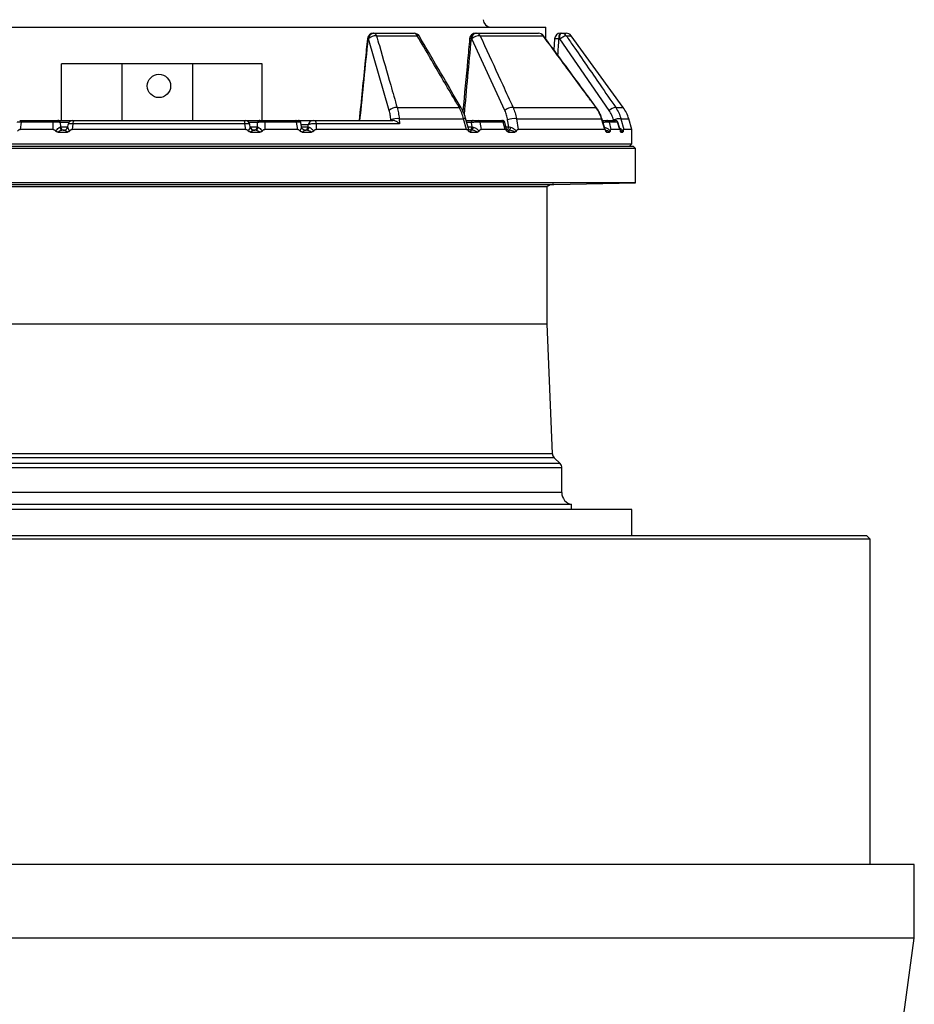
# Model space of a CAD drawing. Header units: millimetres. Extents: x 2079 to 3309, y 561 to 4041.
# Tile 4 of 8: x 2580 to 3309, y 1363 to 2165. Entities that reach past the tile are written whole.
import ezdxf

# ---------------------------------------------------------------- set-up
doc = ezdxf.new("R2010")
doc.units = ezdxf.units.MM

msp = doc.modelspace()

# ---------------------------------------------------------------- linework, layer by layer
at = {"color": 7, "linetype": 'Continuous', "lineweight": 25}
for p, q in [((2378.53, 2158.78), (2693.53, 2158.78)), ((2693.53, 2158.78), (3008.53, 2158.78)), ((3008.53, 2149.07), (3008.53, 2158.78)), ((2868.23, 2153.78), (2868.51, 2153.78)), ((2868.51, 2153.78), (2901.22, 2153.78)), ((2870.65, 2151.72), (2903.75, 2151.72)), ((2951.43, 2153.78), (2951.84, 2153.78)), ((2951.84, 2153.78), (3002.55, 2153.78)), ((2954.99, 2151.72), (3006.32, 2151.72)), ((3020.53, 2153.78), (3021.08, 2153.78)), ((3021.08, 2153.78), (3024.98, 2153.78)), ((3071.47, 2093.3), (3029.02, 2151.72)), ((2864.2, 2149.22), (2863.91, 2149.22)), ((2881.06, 2090.8), (2864.2, 2149.22)), ((2948.32, 2149.22), (2947.91, 2149.22)), ((2975.19, 2090.8), (2948.32, 2149.22)), ((3015.54, 2149.1), (3014.97, 2140.33)), ((3019.79, 2149.22), (3019.24, 2149.22)), ((3060.12, 2090.8), (3019.79, 2149.22)), ((2614.29, 2082.78), (2614.29, 2128.78)), ((2663.53, 2128.78), (2614.29, 2128.78)), ((2663.53, 2082.78), (2663.53, 2128.78)), ((2777.52, 2128.78), (2663.53, 2128.78)), ((2720.96, 2128.78), (2720.96, 2082.78)), ((2777.52, 2082.78), (2777.52, 2128.78)), ((2887.45, 2093.3), (2937.94, 2093.3)), ((2981.8, 2093.3), (3049.33, 2093.3)), ((2580.23, 2082.78), (2581.5, 2082.78)), ((2581.45, 2081.34), (2580.5, 2075.43)), ((2607.33, 2081.34), (2581.45, 2081.34)), ((2581.53, 2082.78), (2581.53, 2082.78)), ((2582.01, 2082.78), (2607.76, 2082.78)), ((2607.39, 2075.43), (2607.33, 2081.34)), ((2611.29, 2082.78), (2623.38, 2082.78)), ((2612.85, 2077.35), (2613.25, 2077.52)), ((2613.22, 2080.96), (2613.25, 2077.52)), ((2619.45, 2079.45), (2619.1, 2077.27)), ((2619.17, 2077.3), (2619.14, 2077.26)), ((2623.52, 2079.91), (2622.79, 2075.43)), ((2763.53, 2079.91), (2623.52, 2079.91)), ((2624.22, 2082.78), (2762.83, 2082.78)), ((2762.45, 2082.78), (2762.45, 2082.78)), ((2764.26, 2075.43), (2763.53, 2079.91)), ((2763.68, 2082.78), (2775.76, 2082.78)), ((2767.91, 2077.31), (2767.57, 2079.42)), ((2767.92, 2077.26), (2767.88, 2077.3)), ((2773.81, 2077.52), (2773.84, 2080.96)), ((2773.81, 2077.52), (2774.21, 2077.35)), ((2779.29, 2082.78), (2805.04, 2082.78)), ((2779.72, 2081.34), (2779.66, 2075.43)), ((2805.6, 2081.34), (2779.72, 2081.34)), ((2805.52, 2082.78), (2805.52, 2082.78)), ((2806.55, 2075.43), (2805.6, 2081.34)), ((2807.24, 2082.78), (2818.96, 2082.78)), ((2809.66, 2077.4), (2809.07, 2081.1)), ((2815.1, 2077.52), (2815.12, 2079.13)), ((2815.1, 2077.52), (2815.79, 2077.26)), ((2820.25, 2082.78), (2883.83, 2082.78)), ((2821.53, 2079.91), (2821.49, 2075.43)), ((2889.43, 2079.91), (2821.53, 2079.91)), ((2882.39, 2082.78), (2882.37, 2083.13)), ((2889.14, 2084.1), (2889.43, 2079.91)), ((2889.14, 2084.1), (2941.62, 2084.1)), ((2944.01, 2075.43), (2941.62, 2084.1)), ((2943.67, 2082.78), (2949.43, 2082.78)), ((2948.51, 2077.52), (2948.02, 2080.96)), ((2948.51, 2077.52), (2949.41, 2077.35)), ((2953.59, 2082.78), (2972.44, 2082.78)), ((2954.9, 2081.34), (2955.74, 2075.43)), ((2973.85, 2081.34), (2954.9, 2081.34)), ((2975.43, 2075.43), (2973.85, 2081.34)), ((2976.61, 2075.7), (2975.12, 2081.3)), ((2978.28, 2077.52), (2977.43, 2083.13)), ((2978.28, 2077.52), (2979.67, 2077.26)), ((2984.6, 2084.1), (2985.9, 2075.43)), ((2984.6, 2084.1), (3053.92, 2084.1)), ((3056.64, 2075.43), (3053.92, 2084.1)), ((3058.21, 2082.78), (3065.11, 2082.78)), ((3060.04, 2081.34), (3061.56, 2075.43)), ((3066.98, 2081.34), (3060.04, 2081.34)), ((3068.77, 2075.43), (3066.98, 2081.34)), ((3068.99, 2074.98), (3067.06, 2081.36)), ((3069.65, 2084.1), (3071.97, 2075.43)), ((3078.53, 2075.43), (3075.99, 2084.1)), ((2607.39, 2075.43), (2580.5, 2075.43)), ((2611.17, 2073.3), (2618.96, 2073.3)), ((2615.49, 2074.78), (2616.19, 2074.78)), ((2615.97, 2074.78), (2615.49, 2074.78)), ((2764.26, 2075.43), (2622.79, 2075.43)), ((2768.1, 2073.3), (2775.88, 2073.3)), ((2770.86, 2074.78), (2770.88, 2074.78)), ((2770.87, 2074.78), (2771.56, 2074.78)), ((2771.56, 2074.78), (2771.17, 2074.78)), ((2806.55, 2075.43), (2779.66, 2075.43)), ((2810.25, 2073.3), (2817.8, 2073.3)), ((2812.64, 2074.78), (2813.31, 2074.78)), ((2813.31, 2074.78), (2812.99, 2074.78)), ((2944.01, 2075.43), (2821.49, 2075.43)), ((2947.8, 2074.78), (2946.92, 2074.78)), ((2946.96, 2073.3), (2952.89, 2073.3)), ((2947.27, 2074.78), (2947.8, 2074.78)), ((2975.43, 2075.43), (2955.74, 2075.43)), ((2977.86, 2074.78), (2978.34, 2074.78)), ((2978.05, 2073.3), (2983.35, 2073.3)), ((3056.64, 2075.43), (2985.9, 2075.43)), ((3057.92, 2073.3), (3060.41, 2073.3)), ((3068.77, 2075.43), (3061.56, 2075.43)), ((3069.61, 2073.3), (3071.24, 2073.3)), ((3078.53, 2075.43), (3071.97, 2075.43)), ((3078.53, 2063.78), (3078.53, 2075.43)), ((2307.53, 2061.78), (2856.66, 2061.78)), ((2308.53, 2063.78), (3078.53, 2063.78)), ((2856.66, 2061.78), (3079.53, 2061.78)), ((3076.53, 2061.78), (3078.53, 2063.78)), ((3081.53, 2059.78), (3079.53, 2061.78)), ((2857.5, 2059.78), (2305.53, 2059.78)), ((3081.53, 2059.78), (2857.5, 2059.78)), ((3081.53, 2031.78), (3081.53, 2059.78)), ((3081.53, 2031.78), (2305.53, 2031.78)), ((3015.07, 2030.62), (3081.53, 2031.78)), ((2377.53, 2028.83), (3009.53, 2028.83)), ((3009.53, 1917.03), (3009.53, 2028.83)), ((2377.53, 1917.03), (3009.53, 1917.03)), ((3013.91, 1811.27), (3009.53, 1917.03)), ((3020.06, 1803.25), (3015.37, 1807.94)), ((3021.53, 1779.6), (3021.53, 1799.71)), ((3078.53, 1765.78), (2308.53, 1765.78)), ((3029.53, 1769.81), (2357.53, 1769.81)), ((3029.53, 1765.78), (3029.53, 1769.81)), ((3078.53, 1744.58), (3078.53, 1765.78)), ((3270.32, 1741.58), (2114.53, 1741.58)), ((2117.53, 1744.58), (3267.33, 1744.58)), ((3267.33, 1744.58), (3269.53, 1744.58)), ((3272.53, 1741.58), (3269.53, 1744.58)), ((3272.53, 1741.58), (3270.32, 1741.58)), ((3272.53, 1476.67), (3272.53, 1741.58)), ((3308.53, 1476.67), (2078.53, 1476.67)), ((3308.53, 1416.67), (3308.53, 1476.67)), ((3308.53, 1416.67), (2078.53, 1416.67)), ((3293.53, 1306.67), (3308.53, 1416.67))]:
    msp.add_line(p, q, dxfattribs=at)
at = {"color": 1, "linetype": 'Continuous', "lineweight": 25}
for p, q in [((3025.07, 2151.72), (3029.02, 2151.72)), ((3065.39, 2093.3), (3071.47, 2093.3)), ((2620.07, 2080.96), (2613.22, 2080.96)), ((2613.25, 2077.52), (2619.14, 2077.52)), ((2773.84, 2080.96), (2766.98, 2080.96)), ((2767.88, 2077.52), (2773.81, 2077.52)), ((2815.12, 2079.13), (2809.38, 2079.13)), ((2809.64, 2077.52), (2815.1, 2077.52)), ((2948.02, 2080.96), (2944.17, 2080.96)), ((2945.11, 2077.52), (2948.51, 2077.52)), ((2976.13, 2077.52), (2978.28, 2077.52)), ((3063.74, 2082.78), (3063.65, 2083.13)), ((3069.65, 2084.1), (3075.99, 2084.1)), ((3069.28, 2073.76), (3069.61, 2073.3)), ((2371.99, 2030.62), (3015.07, 2030.62)), ((3015.37, 1807.94), (2371.68, 1807.94)), ((3013.91, 1811.27), (2373.14, 1811.27)), ((3021.53, 1799.71), (2365.53, 1799.71)), ((3020.06, 1803.25), (2366.99, 1803.25)), ((3021.53, 1779.6), (2365.53, 1779.6))]:
    msp.add_line(p, q, dxfattribs=at)
at = {"color": 7, "linetype": 'Continuous', "lineweight": 25, "flags": 128}
for points in [[(2947.91, 2149.22), (2948.03, 2150.13), (2948.26, 2150.99), (2948.61, 2151.78), (2949.05, 2152.47), (2949.57, 2153.03), (2950.15, 2153.44), (2950.78, 2153.7), (2951.43, 2153.78)], [(2948.32, 2149.22), (2948.43, 2150.13), (2948.67, 2150.99), (2949.01, 2151.78), (2949.45, 2152.47), (2949.97, 2153.03), (2950.56, 2153.44), (2951.19, 2153.7), (2951.84, 2153.78)], [(3019.24, 2149.22), (3019.28, 2150.13), (3019.37, 2150.99), (3019.49, 2151.78), (3019.65, 2152.47), (3019.84, 2153.03), (3020.06, 2153.44), (3020.29, 2153.7), (3020.53, 2153.78)], [(3019.79, 2149.22), (3019.83, 2150.13), (3019.92, 2150.99), (3020.04, 2151.78), (3020.2, 2152.47), (3020.39, 2153.03), (3020.61, 2153.44), (3020.84, 2153.7), (3021.08, 2153.78)], [(3019.79, 2149.22), (3020.6, 2149.8), (3021.44, 2150.34), (3022.26, 2150.82), (3023.03, 2151.21), (3023.72, 2151.51), (3024.31, 2151.7), (3024.77, 2151.77), (3025.07, 2151.72)], [(2581.45, 2081.34), (2581.48, 2081.64), (2581.53, 2081.92), (2581.59, 2082.17), (2581.66, 2082.38), (2581.74, 2082.55), (2581.83, 2082.68), (2581.92, 2082.76), (2582.01, 2082.78)], [(2616.19, 2074.78), (2616.18, 2074.78), (2616.18, 2074.78), (2616.7, 2074.83), (2617.21, 2074.97), (2617.69, 2075.19), (2618.12, 2075.5), (2618.49, 2075.88), (2618.79, 2076.31), (2619.01, 2076.8), (2619.14, 2077.31)], [(2805.6, 2081.34), (2805.57, 2081.64), (2805.52, 2081.92), (2805.46, 2082.17), (2805.39, 2082.38), (2805.31, 2082.55), (2805.23, 2082.68), (2805.14, 2082.76), (2805.04, 2082.78)], [(2820.25, 2082.78), (2820.46, 2082.73), (2820.67, 2082.58), (2820.86, 2082.33), (2821.05, 2081.98), (2821.21, 2081.56), (2821.34, 2081.06), (2821.45, 2080.51), (2821.53, 2079.91)], [(2949.41, 2077.35), (2949.34, 2076.83), (2949.23, 2076.34), (2949.07, 2075.9), (2948.86, 2075.51), (2948.63, 2075.2), (2948.37, 2074.97), (2948.09, 2074.83), (2947.8, 2074.78)], [(2979.67, 2077.26), (2979.61, 2076.75), (2979.51, 2076.28), (2979.38, 2075.85), (2979.21, 2075.48), (2979.02, 2075.18), (2978.8, 2074.96), (2978.57, 2074.83), (2978.34, 2074.78)]]:
    msp.add_lwpolyline(points, dxfattribs=at)
at = {"color": 1, "linetype": 'Continuous', "lineweight": 25, "flags": 128}
for points in [[(3006.57, 2151.75), (3006.53, 2151.77), (3006.32, 2151.72)], [(3049.55, 2093.32), (3049.52, 2093.34), (3049.33, 2093.3)], [(2943.33, 2084.02), (2943.33, 2084.03), (2943.17, 2084.14), (2942.82, 2084.19), (2942.3, 2084.18), (2941.62, 2084.1)], [(3054.17, 2084.19), (3054.13, 2084.18), (3053.92, 2084.1)]]:
    msp.add_lwpolyline(points, dxfattribs=at)
at = {"color": 7, "linetype": 'Continuous', "lineweight": 25}
msp.add_circle((2693.53, 2110.78), 9.5, dxfattribs=at)
for centre, radius, start, end in [((2963.53, 2164.78), 6, 180, 270), ((2868.23, 2148.78), 5, 90, 174.25778), ((2868.55, 2149.16), 4.63, 93.94685, 179.28739), ((2868.83, 2149.16), 4.63, 93.94683, 179.28721), ((2869.99, 2143.84), 7.9, 85.25951, 137.16634), ((2868.03, 2151.14), 2.69, 12.47799, 79.55376), ((2901.22, 2148.78), 5, 30.34253, 90), ((2900.87, 2150.77), 3.03, 18.30542, 83.46072), ((2951.43, 2148.78), 5, 90, 174.72036), ((2954.52, 2142.81), 8.92, 87.00804, 134.10719), ((2951.66, 2150.07), 3.72, 26.41154, 87.23386), ((3002.55, 2148.78), 5, 36.41759, 90), ((3002.5, 2149.21), 4.57, 33.31064, 89.37395), ((3020.53, 2148.78), 5, 90, 176.31701), ((3021.07, 2148.86), 4.92, 35.54598, 89.90172), ((3024.98, 2148.78), 5, 36, 90), ((2886.86, 2085.41), 7.91, 85.69323, 137.09521), ((2981.44, 2084.29), 9.02, 87.68456, 133.81272), ((3066.78, 2083.57), 9.83, 98.15361, 132.66717), ((3047.2, 2075.67), 30, 16.32931, 36), ((2609.1, 2081.6), 1.79, 138.47108, 188.10482), ((2611.26, 2080.82), 1.96, 3.91638, 89.10217), ((2615.63, 2077.57), 2.79, 184.59413, 267.11004), ((2616.18, 2077.72), 2.94, 183.91571, 269.10409), ((2623.43, 2078.78), 4, 90.0014, 170.7365), ((2627.58, 2080.44), 4.1, 145.12827, 187.49417), ((2759.47, 2080.44), 4.1, 352.50583, 34.87173), ((2763.62, 2078.78), 4, 9.25187, 90.00011), ((2770.88, 2077.78), 3, 189.00782, 269.99556), ((2770.87, 2077.72), 2.94, 270.89591, 356.08429), ((2771.42, 2077.57), 2.79, 272.88996, 355.40587), ((2775.79, 2080.82), 1.96, 90.89783, 176.08362), ((2777.95, 2081.6), 1.79, 351.89518, 41.52892), ((2807.1, 2080.78), 2, 9.23222, 90.00196), ((2812.17, 2077.72), 2.94, 270.89591, 356.08429), ((2813.11, 2077.46), 2.69, 274.38795, 355.69272), ((2819.03, 2078.86), 3.92, 90.89783, 176.08362), ((2887.61, 2070.64), 13.55, 83.54771, 112.76537), ((2949.74, 2081.08), 1.73, 100.43223, 184.2546), ((2953.34, 2081.24), 1.56, 3.8034, 80.82776), ((2972.24, 2081.18), 1.61, 5.81335, 82.81895), ((2973.22, 2080.78), 2, 15.08587, 90.00529), ((2983.07, 2068.42), 15.76, 84.42421, 110.97669), ((3058.18, 2080.85), 1.93, 14.70518, 89.15289), ((3068.96, 2069.33), 14.79, 87.30133, 111.04147), ((3065.09, 2080.82), 1.96, 15.3844, 89.51372), ((3065.18, 2080.78), 2, 16.94851, 90.00249), ((2616.19, 2077.77), 2.99, 269.99786, 297.72138), ((2770.86, 2077.77), 2.99, 234.80868, 270.00367), ((3015.24, 2020.62), 10, 91, 124.8523), ((3018.91, 1811.47), 5, 182.37358, 225), ((3016.53, 1799.71), 5, 0, 45), ((3031.53, 1779.6), 10, 180, 258.46304)]:
    msp.add_arc(centre, radius, start, end, dxfattribs=at)
at = {"color": 1, "linetype": 'Continuous', "lineweight": 25}
for centre, radius, start, end in [((2904.32, 2150.14), 1.68, 43.83385, 109.87336), ((2856.92, 2080.88), 68.7, 84.15261, 84.70674), ((2947.1, 2143.97), 5.31, 81.1658, 96.92135), ((3017.7, 2139.16), 10.17, 81.28989, 102.25651), ((2938.46, 2091.78), 1.61, 42.86603, 108.99702), ((2616.19, 2077.78), 3, 297.7175, 350.0252), ((2770.87, 2077.78), 3, 189.97992, 234.82487), ((2945.76, 2077.39), 2.76, 292.65866, 2.75764), ((2975.13, 2077.54), 3.14, 308.73831, 359.59675)]:
    msp.add_arc(centre, radius, start, end, dxfattribs=at)
at = {"color": 7, "linetype": 'Continuous', "lineweight": 25}
msp.add_ellipse((2951.7, 5490.23), major_axis=(438.73, 5783.36), ratio=0.034827, start_param=4.084988, end_param=4.099133, dxfattribs=at)
at = {"color": 1, "linetype": 'Continuous', "lineweight": 25}
for centre, major_axis, ratio, start_param, end_param in [((2894.43, 5044.56), (342.1, 5516.39), 0.049347, 4.14969, 4.162899), ((2767.06, 5044.56), (125.49, 5516.4), 0.067633, 4.158492, 4.161377)]:
    msp.add_ellipse(centre, major_axis=major_axis, ratio=ratio, start_param=start_param, end_param=end_param, dxfattribs=at)
at = {"color": 7, "linetype": 'Continuous', "lineweight": 25}
for points, knots in [([(2870.65, 2151.72), (2871.42, 2149.03), (2875.29, 2135.61), (2880.89, 2116.13), (2885.71, 2099.34), (2887.45, 2093.3)], [0, 0, 0, 0, 0.137981, 0.689906, 1, 1, 1, 1]), ([(2937.94, 2093.3), (2936.38, 2095.98), (2928.56, 2109.36), (2917.17, 2128.84), (2907.33, 2145.63), (2903.75, 2151.72)], [0, 0, 0, 0, 0.137358, 0.686791, 1, 1, 1, 1]), ([(2939.64, 2092.87), (2935.34, 2100.26), (2923.99, 2119.76), (2912.6, 2139.21), (2905.53, 2151.3)], [0, 0, 0, 0, 0.378722, 1, 1, 1, 1]), ([(2954.99, 2151.72), (2956.22, 2149.05), (2962.37, 2135.69), (2971.31, 2116.22), (2979.01, 2099.41), (2981.8, 2093.3)], [0, 0, 0, 0, 0.137358, 0.68679, 1, 1, 1, 1]), ([(3049.33, 2093.3), (3047.37, 2095.98), (3037.53, 2109.36), (3023.2, 2128.84), (3010.82, 2145.63), (3006.32, 2151.72)], [0, 0, 0, 0, 0.137358, 0.686791, 1, 1, 1, 1]), ([(3049.55, 2093.31), (3044.13, 2100.7), (3029.83, 2120.2), (3015.48, 2139.65), (3006.56, 2151.74)], [0, 0, 0, 0, 0.37872, 1, 1, 1, 1]), ([(3025.07, 2151.72), (3026.92, 2149.05), (3036.17, 2135.69), (3049.61, 2116.22), (3061.18, 2099.41), (3065.39, 2093.3)], [0, 0, 0, 0, 0.137358, 0.68679, 1, 1, 1, 1]), ([(2863.25, 2149.28), (2862.66, 2143.39), (2860.43, 2121.22), (2858.19, 2099.05), (2856.54, 2082.78)], [0, 0, 0, 0, 0.265973, 1, 1, 1, 1]), ([(2946.46, 2149.24), (2945.91, 2143.35), (2944.09, 2123.7), (2942.26, 2104.05), (2940.98, 2090.3)], [0, 0, 0, 0, 0.299927, 1, 1, 1, 1]), ([(2887.45, 2093.3), (2887.83, 2091.89), (2888.61, 2089.02), (2888.96, 2085.76), (2889.14, 2084.1)], [0, 0, 0, 0, 0.492627, 1, 1, 1, 1]), ([(2941.62, 2084.1), (2941.15, 2085.71), (2940.19, 2088.97), (2938.7, 2091.84), (2937.94, 2093.3)], [0, 0, 0, 0, 0.492648, 1, 1, 1, 1]), ([(2981.8, 2093.3), (2982.41, 2091.89), (2983.63, 2089.02), (2984.28, 2085.76), (2984.6, 2084.1)], [0, 0, 0, 0, 0.492659, 1, 1, 1, 1]), ([(3053.92, 2084.1), (3053.35, 2085.71), (3052.2, 2088.97), (3050.3, 2091.84), (3049.33, 2093.3)], [0, 0, 0, 0, 0.492648, 1, 1, 1, 1]), ([(3054.16, 2084.19), (3053.86, 2085.07), (3053.24, 2086.93), (3051.92, 2089.62), (3050.68, 2091.79), (3049.79, 2092.96), (3049.52, 2093.3)], [0, 0, 0, 0, 0.271492, 0.570854, 0.873802, 1, 1, 1, 1]), ([(3065.39, 2093.3), (3066.28, 2091.89), (3068.09, 2089.02), (3069.13, 2085.76), (3069.65, 2084.1)], [0, 0, 0, 0, 0.492658, 1, 1, 1, 1]), ([(2882.37, 2083.13), (2882.24, 2084.47), (2881.98, 2087.19), (2881.37, 2089.58), (2881.06, 2090.8)], [0, 0, 0, 0, 0.492639, 1, 1, 1, 1]), ([(2943.32, 2084.02), (2943.06, 2084.91), (2942.51, 2086.79), (2941.39, 2089.52), (2940.42, 2091.58), (2939.76, 2092.64), (2939.63, 2092.86)], [0, 0, 0, 0, 0.285896, 0.598888, 0.915978, 1, 1, 1, 1]), ([(2977.43, 2083.13), (2977.18, 2084.47), (2976.68, 2087.19), (2975.69, 2089.58), (2975.19, 2090.8)], [0, 0, 0, 0, 0.492667, 1, 1, 1, 1]), ([(3063.65, 2083.13), (3063.22, 2084.47), (3062.37, 2087.19), (3060.88, 2089.58), (3060.12, 2090.8)], [0, 0, 0, 0, 0.492667, 1, 1, 1, 1]), ([(2580.84, 2082.78), (2580.9, 2082.78), (2581.06, 2082.78), (2581.48, 2082.78), (2581.83, 2082.78), (2582.01, 2082.78)], [0, 0, 0, 0, 0.1822875, 0.5909443, 1, 1, 1, 1]), ([(2613.22, 2080.96), (2613.01, 2081.02), (2612.59, 2081.14), (2611.31, 2081.28), (2609.76, 2081.36), (2608.36, 2081.37), (2607.58, 2081.35), (2607.33, 2081.34)], [0, 0, 0, 0, 0.2282464, 0.4588078, 0.6840097, 0.901083, 1, 1, 1, 1]), ([(2607.76, 2082.78), (2607.82, 2082.78), (2607.92, 2082.78), (2608.09, 2082.78), (2608.25, 2082.78), (2608.42, 2082.78), (2608.58, 2082.78), (2608.74, 2082.78), (2609.04, 2082.78), (2609.47, 2082.78), (2609.98, 2082.78), (2610.44, 2082.78), (2610.75, 2082.78), (2610.96, 2082.78), (2611.1, 2082.78), (2611.21, 2082.78), (2611.26, 2082.78), (2611.29, 2082.78)], [0, 0, 0, 0, 0.036141, 0.071976, 0.107622, 0.143198, 0.178824, 0.214619, 0.250701, 0.375166, 0.500292, 0.62459, 0.749917, 0.812387, 0.874546, 0.936912, 1, 1, 1, 1]), ([(2609.43, 2074), (2609.8, 2074.47), (2610.64, 2075.51), (2611.86, 2076.8), (2612.55, 2077.18), (2612.85, 2077.35)], [0, 0, 0, 0, 0.313556, 0.70534, 1, 1, 1, 1]), ([(2619.14, 2077.26), (2619.2, 2077.1), (2619.32, 2076.77), (2619.9, 2075.56), (2620.4, 2074.54), (2620.68, 2073.98)], [0, 0, 0, 0, 0.298713, 0.620653, 1, 1, 1, 1]), ([(2623.44, 2082.78), (2623.44, 2082.78), (2623.42, 2082.78), (2623.49, 2082.78), (2623.66, 2082.78), (2623.91, 2082.78), (2624.12, 2082.78), (2624.22, 2082.78)], [0, 0, 0, 0, 0.042002, 0.285858, 0.523747, 0.761899, 1, 1, 1, 1]), ([(2762.83, 2082.78), (2762.91, 2082.78), (2763.1, 2082.78), (2763.36, 2082.78), (2763.55, 2082.78), (2763.63, 2082.78), (2763.62, 2082.78), (2763.61, 2082.78)], [0, 0, 0, 0, 0.1893533, 0.4324769, 0.6865741, 0.949596, 1, 1, 1, 1]), ([(2766.38, 2073.98), (2766.65, 2074.54), (2767.16, 2075.56), (2767.73, 2076.77), (2767.86, 2077.1), (2767.92, 2077.26)], [0, 0, 0, 0, 0.3793472, 0.7012869, 1, 1, 1, 1]), ([(2779.72, 2081.34), (2779.18, 2081.35), (2778.11, 2081.37), (2776.52, 2081.32), (2775.17, 2081.22), (2774.26, 2081.09), (2773.96, 2081), (2773.84, 2080.96)], [0, 0, 0, 0, 0.212747, 0.425182, 0.63726, 0.853833, 1, 1, 1, 1]), ([(2774.21, 2077.35), (2774.5, 2077.18), (2775.2, 2076.8), (2776.42, 2075.51), (2777.25, 2074.47), (2777.63, 2074)], [0, 0, 0, 0, 0.29466, 0.686444, 1, 1, 1, 1]), ([(2775.76, 2082.78), (2775.78, 2082.78), (2775.81, 2082.78), (2775.86, 2082.78), (2775.93, 2082.78), (2776, 2082.78), (2776.07, 2082.78), (2776.16, 2082.78), (2776.33, 2082.78), (2776.62, 2082.78), (2777.07, 2082.78), (2777.59, 2082.78), (2778.05, 2082.78), (2778.43, 2082.78), (2778.72, 2082.78), (2779.01, 2082.78), (2779.2, 2082.78), (2779.29, 2082.78)], [0, 0, 0, 0, 0.036267, 0.072224, 0.107969, 0.143596, 0.179203, 0.21489, 0.250752, 0.376042, 0.500305, 0.625425, 0.749885, 0.812686, 0.874882, 0.937108, 1, 1, 1, 1]), ([(2805.04, 2082.78), (2805.22, 2082.78), (2805.58, 2082.78), (2806.22, 2082.78), (2806.54, 2082.78), (2806.75, 2082.78)], [0, 0, 0, 0, 0.253456, 0.506661, 1, 1, 1, 1]), ([(2808.55, 2074), (2808.74, 2074.47), (2809.19, 2075.51), (2809.66, 2076.8), (2809.67, 2077.18), (2809.67, 2077.35)], [0, 0, 0, 0, 0.313557, 0.705338, 1, 1, 1, 1]), ([(2811.04, 2075.26), (2810.82, 2075.42), (2810.35, 2075.75), (2809.92, 2076.47), (2809.71, 2077), (2809.69, 2077.25), (2809.69, 2077.26)], [0, 0, 0, 0, 0.329301, 0.688536, 0.992305, 1, 1, 1, 1]), ([(2821.53, 2079.91), (2821, 2079.94), (2819.95, 2080), (2818.33, 2079.94), (2816.89, 2079.77), (2815.72, 2079.5), (2815.32, 2079.25), (2815.12, 2079.13)], [0, 0, 0, 0, 0.198942, 0.398063, 0.595317, 0.794797, 1, 1, 1, 1]), ([(2815.79, 2077.26), (2816.13, 2077.1), (2816.85, 2076.77), (2818.14, 2075.56), (2818.99, 2074.54), (2819.46, 2073.98)], [0, 0, 0, 0, 0.298714, 0.620651, 1, 1, 1, 1]), ([(2818.96, 2082.78), (2819, 2082.78), (2819.08, 2082.78), (2819.32, 2082.78), (2819.6, 2082.78), (2819.93, 2082.78), (2820.14, 2082.78), (2820.25, 2082.78)], [0, 0, 0, 0, 0.209755, 0.4109085, 0.6071396, 0.8035913, 1, 1, 1, 1]), ([(2889.43, 2079.91), (2889.43, 2079.91), (2889.27, 2080.06), (2888.48, 2080.75), (2887.06, 2081.75), (2885.26, 2082.62), (2884.27, 2082.73), (2883.83, 2082.78)], [0, 0, 0, 0, 0.00214, 0.101292, 0.478038, 0.76838, 1, 1, 1, 1]), ([(2945.5, 2076.09), (2944.83, 2078.54), (2944.11, 2081.18), (2943.38, 2083.83), (2943.33, 2084.02)], [0, 0, 0, 0, 0.926113, 1, 1, 1, 1]), ([(2954.9, 2081.34), (2954.47, 2081.35), (2953.6, 2081.37), (2952, 2081.32), (2950.37, 2081.22), (2948.99, 2081.09), (2948.3, 2081), (2948.02, 2080.96)], [0, 0, 0, 0, 0.2127462, 0.4251819, 0.6372605, 0.8538336, 1, 1, 1, 1]), ([(2949.41, 2077.35), (2949.92, 2077.18), (2951.12, 2076.8), (2952.76, 2075.51), (2953.77, 2074.47), (2954.21, 2074)], [0, 0, 0, 0, 0.294662, 0.686443, 1, 1, 1, 1]), ([(2949.43, 2082.78), (2949.47, 2082.78), (2949.55, 2082.78), (2949.68, 2082.78), (2949.81, 2082.78), (2949.94, 2082.78), (2950.08, 2082.78), (2950.23, 2082.78), (2950.5, 2082.78), (2950.91, 2082.78), (2951.49, 2082.78), (2952.06, 2082.78), (2952.53, 2082.78), (2952.88, 2082.78), (2953.14, 2082.78), (2953.37, 2082.78), (2953.52, 2082.78), (2953.59, 2082.78)], [0, 0, 0, 0, 0.036267, 0.072224, 0.107969, 0.143596, 0.179203, 0.21489, 0.250752, 0.376042, 0.500305, 0.625425, 0.749885, 0.812686, 0.874882, 0.937108, 1, 1, 1, 1]), ([(2972.44, 2082.78), (2972.56, 2082.78), (2972.8, 2082.78), (2973.04, 2082.78), (2973.07, 2082.78), (2973.07, 2082.78)], [0, 0, 0, 0, 0.420844, 0.841283, 1, 1, 1, 1]), ([(2979.67, 2077.26), (2980.21, 2077.1), (2981.33, 2076.77), (2982.99, 2075.56), (2983.97, 2074.54), (2984.5, 2073.98)], [0, 0, 0, 0, 0.298713, 0.620651, 1, 1, 1, 1]), ([(3057.2, 2074.47), (3056.27, 2077.47), (3055.26, 2080.72), (3054.24, 2083.95), (3054.17, 2084.19)], [0, 0, 0, 0, 0.926753, 1, 1, 1, 1]), ([(3054.53, 2082.78), (3054.58, 2082.78), (3054.69, 2082.78), (3054.85, 2082.78), (3055.02, 2082.78), (3055.18, 2082.78), (3055.35, 2082.78), (3055.51, 2082.78), (3055.81, 2082.78), (3056.24, 2082.78), (3056.78, 2082.78), (3057.26, 2082.78), (3057.61, 2082.78), (3057.84, 2082.78), (3057.99, 2082.78), (3058.11, 2082.78), (3058.18, 2082.78), (3058.21, 2082.78)], [0, 0, 0, 0, 0.036267, 0.072224, 0.107969, 0.143596, 0.179203, 0.21489, 0.250752, 0.376042, 0.500305, 0.625425, 0.749885, 0.812686, 0.874882, 0.937108, 1, 1, 1, 1]), ([(3056.05, 2077.35), (3056.64, 2077.18), (3058.02, 2076.8), (3059.65, 2075.51), (3060.54, 2074.47), (3060.94, 2074)], [0, 0, 0, 0, 0.294662, 0.686443, 1, 1, 1, 1]), ([(2578.51, 2074), (2578.63, 2074.17), (2578.92, 2074.56), (2579.43, 2075.05), (2579.99, 2075.38), (2580.36, 2075.42), (2580.5, 2075.43)], [0, 0, 0, 0, 0.247063, 0.560268, 0.827294, 1, 1, 1, 1]), ([(2607.39, 2075.43), (2607.59, 2075.41), (2608.04, 2075.35), (2608.77, 2074.84), (2609.18, 2074.32), (2609.43, 2074)], [0, 0, 0, 0, 0.23175, 0.535702, 1, 1, 1, 1]), ([(2611.17, 2073.3), (2610.9, 2073.31), (2610.44, 2073.34), (2609.81, 2073.58), (2609.55, 2073.86), (2609.43, 2074)], [0, 0, 0, 0, 0.412168, 0.721433, 1, 1, 1, 1]), ([(2615.49, 2074.78), (2615.08, 2074.73), (2614.12, 2074.6), (2612.54, 2073.96), (2611.51, 2073.46), (2611.17, 2073.3)], [0, 0, 0, 0, 0.337163, 0.784962, 1, 1, 1, 1]), ([(2618.96, 2073.3), (2618.61, 2073.52), (2617.82, 2074.01), (2616.76, 2074.61), (2616.38, 2074.73), (2616.19, 2074.78)], [0, 0, 0, 0, 0.2935336, 0.6598331, 1, 1, 1, 1]), ([(2620.68, 2073.98), (2620.56, 2073.86), (2620.33, 2073.6), (2619.72, 2073.34), (2619.26, 2073.32), (2618.96, 2073.3)], [0, 0, 0, 0, 0.2662292, 0.5312047, 1, 1, 1, 1]), ([(2620.68, 2073.98), (2620.84, 2074.19), (2621.17, 2074.6), (2621.74, 2075.1), (2622.31, 2075.39), (2622.66, 2075.42), (2622.79, 2075.43)], [0, 0, 0, 0, 0.293866, 0.600712, 0.854929, 1, 1, 1, 1]), ([(2764.26, 2075.43), (2764.47, 2075.41), (2764.95, 2075.34), (2765.69, 2074.81), (2766.12, 2074.29), (2766.38, 2073.98)], [0, 0, 0, 0, 0.23387, 0.548252, 1, 1, 1, 1]), ([(2768.1, 2073.3), (2767.83, 2073.31), (2767.37, 2073.34), (2766.76, 2073.57), (2766.5, 2073.85), (2766.38, 2073.98)], [0, 0, 0, 0, 0.4113343, 0.7280978, 1, 1, 1, 1]), ([(2770.87, 2074.78), (2770.68, 2074.73), (2770.29, 2074.61), (2769.23, 2074.01), (2768.45, 2073.52), (2768.1, 2073.3)], [0, 0, 0, 0, 0.3401669, 0.7064664, 1, 1, 1, 1]), ([(2775.88, 2073.3), (2775.55, 2073.46), (2774.51, 2073.96), (2772.93, 2074.6), (2771.97, 2074.73), (2771.56, 2074.78)], [0, 0, 0, 0, 0.2150383, 0.6628367, 1, 1, 1, 1]), ([(2777.63, 2074), (2777.51, 2073.87), (2777.29, 2073.62), (2776.68, 2073.35), (2776.2, 2073.32), (2775.88, 2073.3)], [0, 0, 0, 0, 0.256498, 0.511803, 1, 1, 1, 1]), ([(2777.63, 2074), (2777.76, 2074.17), (2778.05, 2074.56), (2778.57, 2075.05), (2779.14, 2075.38), (2779.51, 2075.42), (2779.66, 2075.43)], [0, 0, 0, 0, 0.247064, 0.560266, 0.82729, 1, 1, 1, 1]), ([(2806.55, 2075.43), (2806.75, 2075.41), (2807.19, 2075.35), (2807.9, 2074.84), (2808.3, 2074.32), (2808.55, 2074)], [0, 0, 0, 0, 0.231751, 0.5357, 1, 1, 1, 1]), ([(2810.25, 2073.3), (2809.99, 2073.31), (2809.53, 2073.34), (2808.92, 2073.58), (2808.67, 2073.86), (2808.55, 2074)], [0, 0, 0, 0, 0.412166, 0.72143, 1, 1, 1, 1]), ([(2812.64, 2074.78), (2812.51, 2074.73), (2812.2, 2074.6), (2811.22, 2073.96), (2810.49, 2073.46), (2810.25, 2073.3)], [0, 0, 0, 0, 0.337169, 0.784963, 1, 1, 1, 1]), ([(2812.67, 2074.79), (2812.43, 2074.81), (2811.9, 2074.83), (2811.33, 2075.02), (2811.07, 2075.24), (2811.04, 2075.26)], [0, 0, 0, 0, 0.416735, 0.937669, 1, 1, 1, 1]), ([(2817.8, 2073.3), (2817.34, 2073.52), (2816.3, 2074.01), (2814.7, 2074.61), (2813.76, 2074.73), (2813.31, 2074.78)], [0, 0, 0, 0, 0.293533, 0.659833, 1, 1, 1, 1]), ([(2819.46, 2073.98), (2819.35, 2073.86), (2819.12, 2073.6), (2818.54, 2073.34), (2818.09, 2073.32), (2817.8, 2073.3)], [0, 0, 0, 0, 0.2662301, 0.5312031, 1, 1, 1, 1]), ([(2819.46, 2073.98), (2819.62, 2074.19), (2819.93, 2074.6), (2820.49, 2075.1), (2821.03, 2075.39), (2821.37, 2075.42), (2821.49, 2075.43)], [0, 0, 0, 0, 0.293867, 0.600712, 0.854929, 1, 1, 1, 1]), ([(2944.01, 2075.43), (2944.17, 2075.41), (2944.54, 2075.34), (2945.11, 2074.81), (2945.44, 2074.29), (2945.64, 2073.98)], [0, 0, 0, 0, 0.233866, 0.54825, 1, 1, 1, 1]), ([(2947.23, 2074.79), (2947.13, 2074.79), (2946.88, 2074.8), (2946.26, 2075.06), (2945.72, 2075.58), (2945.52, 2076.02), (2945.5, 2076.1), (2945.5, 2076.11)], [0, 0, 0, 0, 0.166126, 0.425618, 0.71459, 0.970045, 1, 1, 1, 1]), ([(2946.96, 2073.3), (2946.76, 2073.31), (2946.4, 2073.34), (2945.93, 2073.57), (2945.73, 2073.85), (2945.64, 2073.98)], [0, 0, 0, 0, 0.4113315, 0.7281021, 1, 1, 1, 1]), ([(2947.27, 2074.78), (2947.39, 2074.73), (2947.66, 2074.61), (2947.43, 2074.01), (2947.1, 2073.52), (2946.96, 2073.3)], [0, 0, 0, 0, 0.340166, 0.706463, 1, 1, 1, 1]), ([(2952.89, 2073.3), (2952.55, 2073.46), (2951.49, 2073.96), (2949.74, 2074.6), (2948.38, 2074.73), (2947.8, 2074.78)], [0, 0, 0, 0, 0.215041, 0.662837, 1, 1, 1, 1]), ([(2954.21, 2074), (2954.13, 2073.87), (2953.96, 2073.62), (2953.5, 2073.35), (2953.13, 2073.32), (2952.89, 2073.3)], [0, 0, 0, 0, 0.256494, 0.511798, 1, 1, 1, 1]), ([(2954.21, 2074), (2954.31, 2074.17), (2954.53, 2074.56), (2954.92, 2075.05), (2955.35, 2075.38), (2955.63, 2075.42), (2955.74, 2075.43)], [0, 0, 0, 0, 0.247062, 0.56027, 0.827286, 1, 1, 1, 1]), ([(2975.43, 2075.43), (2975.57, 2075.41), (2975.88, 2075.35), (2976.39, 2074.84), (2976.67, 2074.32), (2976.84, 2074)], [0, 0, 0, 0, 0.231752, 0.535701, 1, 1, 1, 1]), ([(2977.82, 2074.79), (2977.79, 2074.79), (2977.69, 2074.79), (2977.27, 2074.93), (2976.82, 2075.32), (2976.65, 2075.66), (2976.65, 2075.69), (2976.65, 2075.7)], [0, 0, 0, 0, 0.120557, 0.354649, 0.6467, 0.902184, 1, 1, 1, 1]), ([(2978.05, 2073.3), (2977.87, 2073.31), (2977.54, 2073.34), (2977.11, 2073.58), (2976.93, 2073.86), (2976.84, 2074)], [0, 0, 0, 0, 0.412163, 0.721431, 1, 1, 1, 1]), ([(2977.86, 2074.78), (2978.05, 2074.73), (2978.49, 2074.6), (2978.36, 2073.96), (2978.13, 2073.46), (2978.05, 2073.3)], [0, 0, 0, 0, 0.337167, 0.78496, 1, 1, 1, 1]), ([(2983.35, 2073.3), (2982.9, 2073.52), (2981.88, 2074.01), (2980.17, 2074.61), (2978.93, 2074.73), (2978.34, 2074.78)], [0, 0, 0, 0, 0.293532, 0.659834, 1, 1, 1, 1]), ([(2984.5, 2073.98), (2984.42, 2073.86), (2984.26, 2073.6), (2983.86, 2073.34), (2983.55, 2073.32), (2983.35, 2073.3)], [0, 0, 0, 0, 0.266223, 0.531199, 1, 1, 1, 1]), ([(2984.5, 2073.98), (2984.6, 2074.18), (2984.82, 2074.6), (2985.2, 2075.1), (2985.58, 2075.39), (2985.82, 2075.42), (2985.9, 2075.43)], [0, 0, 0, 0, 0.289366, 0.597333, 0.852871, 1, 1, 1, 1]), ([(3056.64, 2075.43), (3056.71, 2075.41), (3056.87, 2075.34), (3057.12, 2074.81), (3057.26, 2074.29), (3057.35, 2073.98)], [0, 0, 0, 0, 0.233869, 0.548255, 1, 1, 1, 1]), ([(3057.92, 2073.3), (3057.83, 2073.31), (3057.68, 2073.34), (3057.47, 2073.57), (3057.39, 2073.85), (3057.35, 2073.98)], [0, 0, 0, 0, 0.411336, 0.728102, 1, 1, 1, 1]), ([(3060.94, 2074), (3060.91, 2073.87), (3060.84, 2073.62), (3060.65, 2073.35), (3060.51, 2073.32), (3060.41, 2073.3)], [0, 0, 0, 0, 0.256498, 0.511805, 1, 1, 1, 1]), ([(3060.94, 2074), (3060.98, 2074.17), (3061.07, 2074.56), (3061.23, 2075.05), (3061.4, 2075.38), (3061.52, 2075.42), (3061.56, 2075.43)], [0, 0, 0, 0, 0.247066, 0.560266, 0.827291, 1, 1, 1, 1]), ([(3068.77, 2075.43), (3068.81, 2075.41), (3068.92, 2075.35), (3069.08, 2074.84), (3069.17, 2074.32), (3069.23, 2074)], [0, 0, 0, 0, 0.231751, 0.535701, 1, 1, 1, 1]), ([(3069.61, 2073.3), (3069.56, 2073.31), (3069.45, 2073.34), (3069.32, 2073.58), (3069.26, 2073.86), (3069.23, 2074)], [0, 0, 0, 0, 0.412167, 0.721431, 1, 1, 1, 1]), ([(3071.57, 2073.98), (3071.55, 2073.86), (3071.5, 2073.6), (3071.39, 2073.34), (3071.3, 2073.32), (3071.24, 2073.3)], [0, 0, 0, 0, 0.266229, 0.531198, 1, 1, 1, 1]), ([(3071.57, 2073.98), (3071.6, 2074.18), (3071.67, 2074.6), (3071.77, 2075.1), (3071.88, 2075.39), (3071.95, 2075.42), (3071.97, 2075.43)], [0, 0, 0, 0, 0.2893674, 0.5973342, 0.8528698, 1, 1, 1, 1])]:
    msp.add_open_spline(points, degree=3, knots=knots, dxfattribs=at)
at = {"color": 1, "linetype": 'Continuous', "lineweight": 25}
for points, knots in [([(2581.45, 2081.34), (2580.95, 2081.35), (2579.95, 2081.37), (2578.82, 2081.32), (2578.11, 2081.23), (2578.04, 2081.14), (2578.01, 2081.1)], [0, 0, 0, 0, 0.260511, 0.520642, 0.780332, 1, 1, 1, 1]), ([(2623.52, 2079.91), (2623.01, 2079.94), (2621.98, 2080), (2620.7, 2079.94), (2619.86, 2079.77), (2619.46, 2079.59), (2619.51, 2079.46), (2619.51, 2079.44)], [0, 0, 0, 0, 0.243274, 0.486771, 0.727982, 0.971915, 1, 1, 1, 1]), ([(2767.52, 2079.42), (2767.53, 2079.44), (2767.6, 2079.59), (2767.13, 2079.8), (2766.16, 2079.96), (2764.88, 2080), (2763.94, 2079.93), (2763.53, 2079.91)], [0, 0, 0, 0, 0.054896, 0.313221, 0.566385, 0.810355, 1, 1, 1, 1]), ([(2809.03, 2081.09), (2809.04, 2081.1), (2809.12, 2081.18), (2808.68, 2081.28), (2807.72, 2081.36), (2806.59, 2081.37), (2805.84, 2081.35), (2805.6, 2081.34)], [0, 0, 0, 0, 0.065074, 0.344381, 0.617198, 0.880169, 1, 1, 1, 1]), ([(2975.09, 2081.29), (2975.08, 2081.31), (2975.06, 2081.36), (2974.51, 2081.37), (2974.01, 2081.35), (2973.85, 2081.34)], [0, 0, 0, 0, 0.3399131, 0.793368, 1, 1, 1, 1]), ([(3060.04, 2081.34), (3059.83, 2081.35), (3059.41, 2081.37), (3058.21, 2081.32), (3056.75, 2081.23), (3055.68, 2081.13), (3055.14, 2081.08)], [0, 0, 0, 0, 0.250705, 0.501044, 0.750959, 1, 1, 1, 1]), ([(3067.05, 2081.36), (3067.07, 2081.36), (3067.12, 2081.36), (3067.03, 2081.35), (3066.98, 2081.34)], [0, 0, 0, 0, 0.30772, 1, 1, 1, 1]), ([(2945.64, 2073.98), (2945.67, 2074.56), (2945.71, 2075.35), (2945.51, 2075.92), (2945.46, 2076.08)], [0, 0, 0, 0, 0.724276, 1, 1, 1, 1]), ([(2976.84, 2074), (2976.84, 2074.49), (2976.84, 2075.12), (2976.64, 2075.59), (2976.59, 2075.7)], [0, 0, 0, 0, 0.772017, 1, 1, 1, 1]), ([(3060.41, 2073.3), (3060.15, 2073.46), (3059.34, 2073.95), (3058.27, 2074.48), (3057.32, 2074.59), (3057.16, 2074.61)], [0, 0, 0, 0, 0.283922, 0.87516, 1, 1, 1, 1]), ([(3057.29, 2074.16), (3057.39, 2074.09), (3057.71, 2073.86), (3057.83, 2073.53), (3057.92, 2073.3)], [0, 0, 0, 0, 0.314555, 1, 1, 1, 1]), ([(3068.46, 2076.73), (3068.5, 2076.71), (3069.16, 2076.5), (3070.26, 2075.53), (3071.11, 2074.52), (3071.57, 2073.98)], [0, 0, 0, 0, 0.032376, 0.476583, 1, 1, 1, 1]), ([(3071.24, 2073.3), (3070.92, 2073.52), (3070.33, 2073.95), (3069.53, 2074.24), (3069.15, 2074.38)], [0, 0, 0, 0, 0.5260847, 1, 1, 1, 1])]:
    msp.add_open_spline(points, degree=3, knots=knots, dxfattribs=at)

doc.saveas('drawing.dxf')
